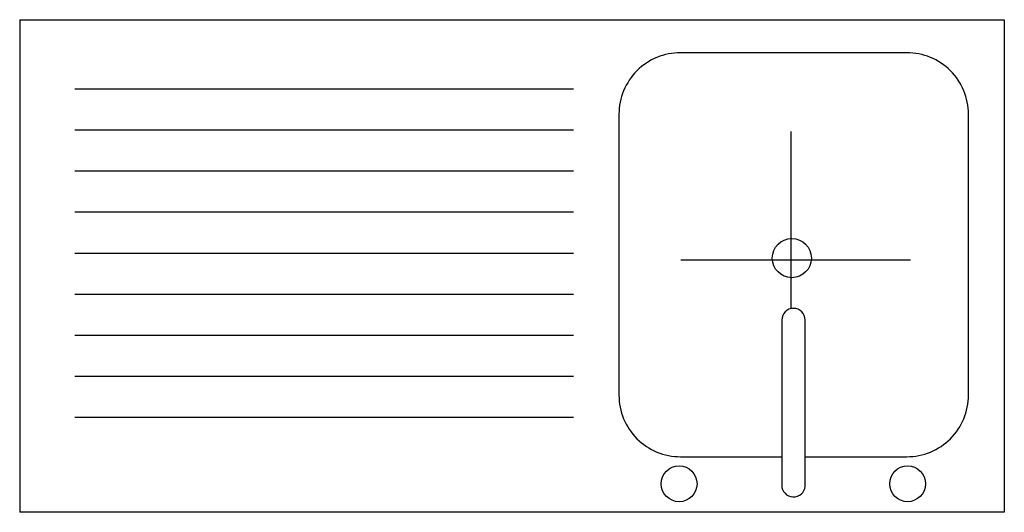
# Model space of a CAD drawing. Extents: x -0.91 to 0.29, y -0.86 to -0.26.
import ezdxf

# ---------------------------------------------------------------- set-up
doc = ezdxf.new("R2010")
doc.units = 0
doc.header["$MEASUREMENT"] = 0
doc.layers.get('0').update_dxf_attribs({"linetype": 'CONTINUOUS'})

msp = doc.modelspace()

# ---------------------------------------------------------------- linework, layer by layer
at = {"linetype": 'Continuous'}
for p, q in [((-0.9081, -0.2621), (0.2919, -0.2621)), ((-0.9081, -0.2621), (-0.9081, -0.8621)), ((0.2919, -0.2621), (0.2919, -0.8621)), ((-0.233, -0.3467), (-0.8407, -0.3467)), ((-0.233, -0.3967), (-0.8407, -0.3967)), ((-0.233, -0.4467), (-0.8407, -0.4467)), ((-0.233, -0.4967), (-0.8407, -0.4967)), ((-0.233, -0.5467), (-0.8407, -0.5467)), ((-0.233, -0.5967), (-0.8407, -0.5967)), ((-0.233, -0.6467), (-0.8407, -0.6467)), ((-0.233, -0.6967), (-0.8407, -0.6967)), ((-0.233, -0.7467), (-0.8407, -0.7467)), ((0.2919, -0.8621), (-0.9081, -0.8621))]:
    msp.add_line(p, q, dxfattribs=at)
at = {"color": 15}
for p, q in [((0.0319, -0.3982), (0.0319, -0.6143)), ((-0.1023, -0.5547), (0.1774, -0.5547))]:
    msp.add_line(p, q, dxfattribs=at)
msp.add_lwpolyline([(0.0493, -0.7944), (0.1732, -0.7944, 0.414214), (0.2482, -0.7194), (0.2482, -0.3773, 0.414214), (0.1732, -0.3023), (-0.1027, -0.3023, 0.414214), (-0.1777, -0.3773), (-0.1777, -0.7194, 0.414214), (-0.1027, -0.7944), (0.0207, -0.7944)], format="xyb")
msp.add_lwpolyline([(0.0493, -0.8304), (0.0493, -0.628, 1), (0.0207, -0.628), (0.0207, -0.829, 0.951791)], format="xyb", close=True)
for centre, radius in [((0.033, -0.5525), 0.0238), ((-0.1044, -0.8274), 0.0218), ((0.1741, -0.8274), 0.0218)]:
    msp.add_circle(centre, radius)

doc.saveas('drawing.dxf')
